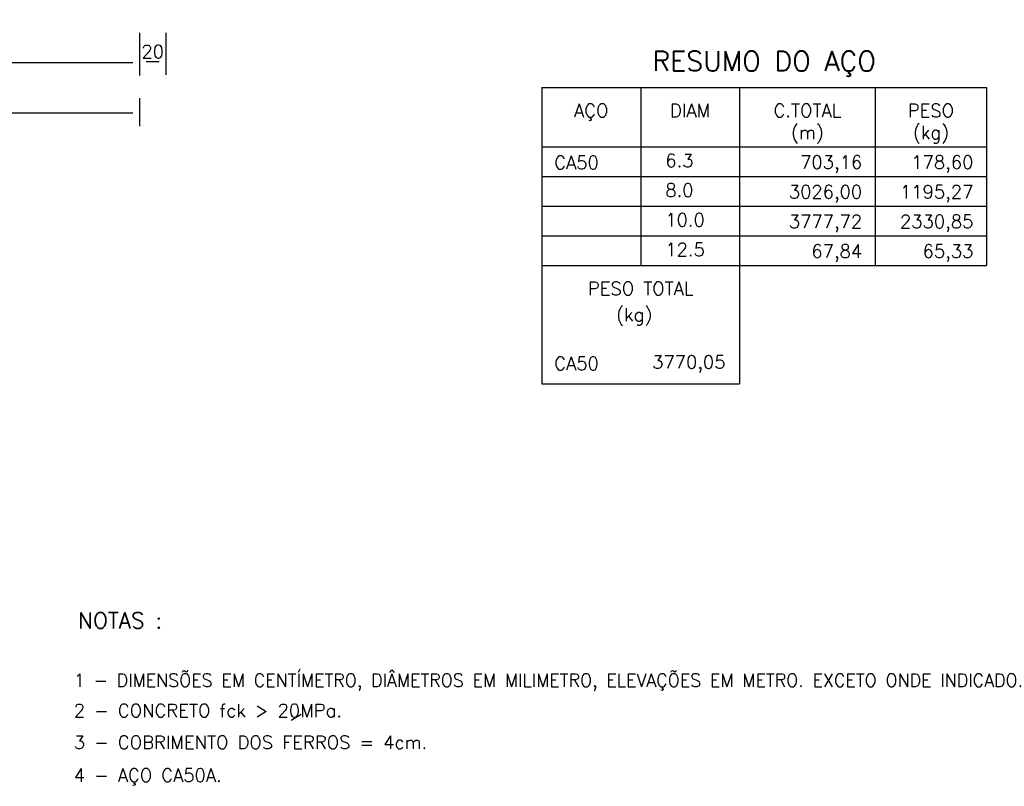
# Model space of a CAD drawing. Extents: x 304 to 4509, y 4601 to 7845.
# Tile 14 of 16: x 3559 to 4307, y 5377 to 5959. Entities that reach past the tile are written whole.
import ezdxf
from ezdxf.enums import TextEntityAlignment as Align

# ---------------------------------------------------------------- set-up
doc = ezdxf.new("R2010")
doc.units = 0
doc.header["$LTSCALE"] = 0.1
doc.header["$MEASUREMENT"] = 0
doc.layers.get('DEFPOINTS').update_dxf_attribs({"color": 200, "linetype": 'CONTINUOUS'})
for name, color, linetype in [('DIM', 7, 'CONTINUOUS'), ('DT-TEXT01', 4, 'CONTINUOUS'), ('PADRÃO', 4, 'CONTINUOUS'), ('RELAÇÃO', 2, 'CONTINUOUS'), ('TEXTO', 2, 'CONTINUOUS')]:
    doc.layers.add(name, color=color, linetype=linetype)
doc.styles.add('ROMAMS', font='ROMANS.shx', dxfattribs={"height": 1.2})
doc.styles.add('ROMANS', font='ROMANS.shx')
doc.dimstyles.new('DIM50', dxfattribs={"dimscale": 0, "dimtxt": 10, "dimasz": 5, "dimexe": 10, "dimexo": 10, "dimgap": 2.5, "dimtad": 1, "dimdec": 0, "dimtxsty": 'ROMANS', "dimblk1": 'DOTSMALL', "dimblk2": 'DOTSMALL', "dimsah": 1, "dimcen": 61.697625, "dimdle": 1, "dimclrd": 7, "dimclre": 7, "dimclrt": 2, "dimazin": 3, "dimtfac": 1, "dimtdec": 0, "dimtmove": 0, "dimatfit": 3})

# ---------------------------------------------------------------- blocks, each defined once
blk = doc.blocks.new('*D63')
at = {"layer": 'DEFPOINTS', "color": 0}
for p in [(3350.21, 5909.11), (3650.21, 5909.11), (3650.21, 5887.93)]:
    blk.add_point(p, dxfattribs=at)
at = {"layer": 'DIM', "color": 7}
for p, q in [((3350.21, 5899.11), (3350.21, 5877.93)), ((3650.21, 5899.11), (3650.21, 5877.93)), ((3355.21, 5887.93), (3645.21, 5887.93))]:
    blk.add_line(p, q, dxfattribs=at)
at = {"layer": 'DIM', "color": 2, "insert": (3500.21, 5898.05), "char_height": 10, "attachment_point": 5, "style": 'ROMANS'}
blk.add_mtext('21 N25 c/15', dxfattribs=at)
blk = doc.blocks.new('_DOT')
blk = doc.blocks.new('*D64')
at = {"layer": 'DEFPOINTS', "color": 0}
for p in [(3350.21, 5958.6), (3650.21, 5958.6), (3650.21, 5926.19)]:
    blk.add_point(p, dxfattribs=at)
at = {"layer": 'DIM', "color": 7}
for p, q in [((3350.21, 5948.6), (3350.21, 5916.19)), ((3650.21, 5948.6), (3650.21, 5916.19)), ((3355.21, 5926.19), (3645.21, 5926.19))]:
    blk.add_line(p, q, dxfattribs=at)
at = {"layer": 'DIM', "color": 2, "insert": (3500.21, 5933.69), "char_height": 10, "attachment_point": 5, "style": 'ROMANS'}
blk.add_mtext('300', dxfattribs=at)
blk = doc.blocks.new('*D66')
at = {"layer": 'DEFPOINTS', "color": 0}
for p in [(3650.21, 5958.6), (3670.21, 5958.6), (3670.21, 5926.89)]:
    blk.add_point(p, dxfattribs=at)
at = {"layer": 'DIM', "color": 7}
for p, q in [((3650.21, 5948.6), (3650.21, 5916.89)), ((3670.21, 5948.6), (3670.21, 5916.89)), ((3655.21, 5926.89), (3665.21, 5926.89))]:
    blk.add_line(p, q, dxfattribs=at)
at = {"layer": 'DIM', "color": 2, "insert": (3660.21, 5934.39), "char_height": 10, "attachment_point": 5, "style": 'ROMANS'}
blk.add_mtext('20', dxfattribs=at)

msp = doc.modelspace()

# ---------------------------------------------------------------- linework, layer by layer
at = {"layer": 'DT-TEXT01', "linetype": 'CONTINUOUS'}
for p, q in [((3955.62, 5907.18), (4293.12, 5907.18)), ((3955.62, 5907.18), (3955.62, 5862.18)), ((4030.62, 5907.18), (4030.62, 5862.18)), ((4105.62, 5907.18), (4105.62, 5862.18)), ((4208.74, 5907.18), (4208.74, 5862.18)), ((4293.12, 5907.18), (4293.12, 5862.18)), ((3955.62, 5862.18), (3955.62, 5772.18)), ((3955.62, 5862.18), (4293.12, 5862.18)), ((4030.62, 5862.18), (4030.62, 5772.18)), ((4105.62, 5862.18), (4105.62, 5772.18)), ((4208.74, 5862.18), (4208.74, 5772.18)), ((4293.12, 5862.18), (4293.12, 5772.18)), ((3955.62, 5839.68), (4293.12, 5839.68)), ((3955.62, 5817.18), (4293.12, 5817.18)), ((3955.62, 5817.18), (4293.12, 5817.18)), ((3955.62, 5794.68), (4293.12, 5794.68)), ((3955.62, 5772.18), (3955.62, 5727.18)), ((3955.62, 5772.18), (4293.12, 5772.18)), ((4105.62, 5772.18), (4105.62, 5727.18)), ((3955.62, 5727.18), (3955.62, 5682.18)), ((4105.62, 5727.18), (4105.62, 5682.18)), ((3955.62, 5682.18), (4105.62, 5682.18))]:
    msp.add_line(p, q, dxfattribs=at)
at = {"layer": 'TEXTO', "linetype": 'CONTINUOUS'}
msp.add_line((3765.2, 5427.13), (3772.9, 5431.52), dxfattribs=at)

# ---------------------------------------------------------------- texts
at = {"layer": 'PADRÃO', "color": 4, "style": 'ROMANS'}
msp.add_text('RESUMO DO AÇO', height=15, dxfattribs=at).set_placement((4124.37, 5919.68), align=Align.CENTER)
at = {"layer": 'PADRÃO', "color": 2, "style": 'ROMANS'}
for s, p in [('AÇO', (3993.12, 5884.68)), ('DIAM', (4068.12, 5884.68)), ('C.TOTAL', (4157.18, 5884.68)), ('PESO', (4250.93, 5884.68)), ('(m)', (4157.18, 5868.05)), ('(kg)', (4250.93, 5868.05)), ('PESO TOTAL', (4030.62, 5749.68)), ('(kg)', (4025.7, 5729.8))]:
    msp.add_text(s, height=10, dxfattribs=at).set_placement(p, align=Align.CENTER)
for s, p in [('CA50', (3964.99, 5845.18)), ('6.3', (4049.34, 5846.69)), ('8.0', (4049.34, 5824.19)), ('10.0', (4049.34, 5801.69)), ('12.5', (4049.34, 5779.19)), ('CA50', (3964.99, 5692.76))]:
    msp.add_text(s, height=10, dxfattribs=at).set_placement(p)
for s, p in [('703,16', (4198.78, 5845.47)), ('178,60', (4283.16, 5845.47)), ('3026,00', (4198.78, 5822.97)), ('1195,27', (4283.16, 5822.97)), ('3777,72', (4198.78, 5800.47)), ('2330,85', (4283.16, 5800.47)), ('67,84', (4198.78, 5777.97)), ('65,33', (4283.16, 5777.97)), ('3770,05', (4095.03, 5693.87))]:
    msp.add_text(s, height=10, dxfattribs=at).set_placement(p, align=Align.RIGHT)
at = {"layer": 'RELAÇÃO', "color": 4, "style": 'ROMANS'}
msp.add_text('NOTAS :', height=12, dxfattribs=at).set_placement((3635.5, 5502.74), align=Align.MIDDLE)
at = {"layer": 'TEXTO', "linetype": 'CONTINUOUS', "style": 'ROMAMS'}
for s, p in [('1 - DIMENSÕES EM CENTÍMETRO, DIÂMETROS EM MILIMETRO, ELEVAÇÕES EM METRO. EXCETO ONDE INDICADO.', (3600.31, 5452.35)), ('2 - CONCRETO fck > 20MPa.', (3600.31, 5429.32)), ('3 - COBRIMENTO DOS FERROS = 4cm.', (3600.31, 5405.24)), ('4 - AÇO CA50A.', (3600.31, 5380.33))]:
    msp.add_text(s, height=10, dxfattribs=at).set_placement(p)

# ---------------------------------------------------------------- dimensions: what is measured, and where the dimension line sits
at = {"layer": 'DIM'}
for base, p1, p2, picture, middle in [((3650.21, 5926.19), (3350.21, 5958.6), (3650.21, 5958.6), '*D64', (3500.21, 5926.19)), ((3670.21, 5926.89), (3650.21, 5958.6), (3670.21, 5958.6), '*D66', (3660.21, 5926.89))]:
    dim = msp.add_linear_dim(base=base, p1=p1, p2=p2, dimstyle='DIM50', override={"dimscale": 1, "dimblk1": 'DOT', "dimblk2": 'DOT', "dimtmove": 0}, dxfattribs=at)
    dim.commit()
    dim.dimension.update_dxf_attribs({"geometry": picture, "text_midpoint": middle, "dimtype": 160})
dim = msp.add_linear_dim(base=(3650.21, 5887.93), p1=(3350.21, 5909.11), p2=(3650.21, 5909.11), text='21 N25 c/15', dimstyle='DIM50', override={"dimscale": 1, "dimblk1": 'DOT', "dimblk2": 'DOT', "dimtmove": 0}, dxfattribs=at)
dim.commit()
dim.dimension.update_dxf_attribs({"geometry": '*D63', "text_midpoint": (3500.21, 5887.93), "dimtype": 160})

doc.saveas('drawing.dxf')
